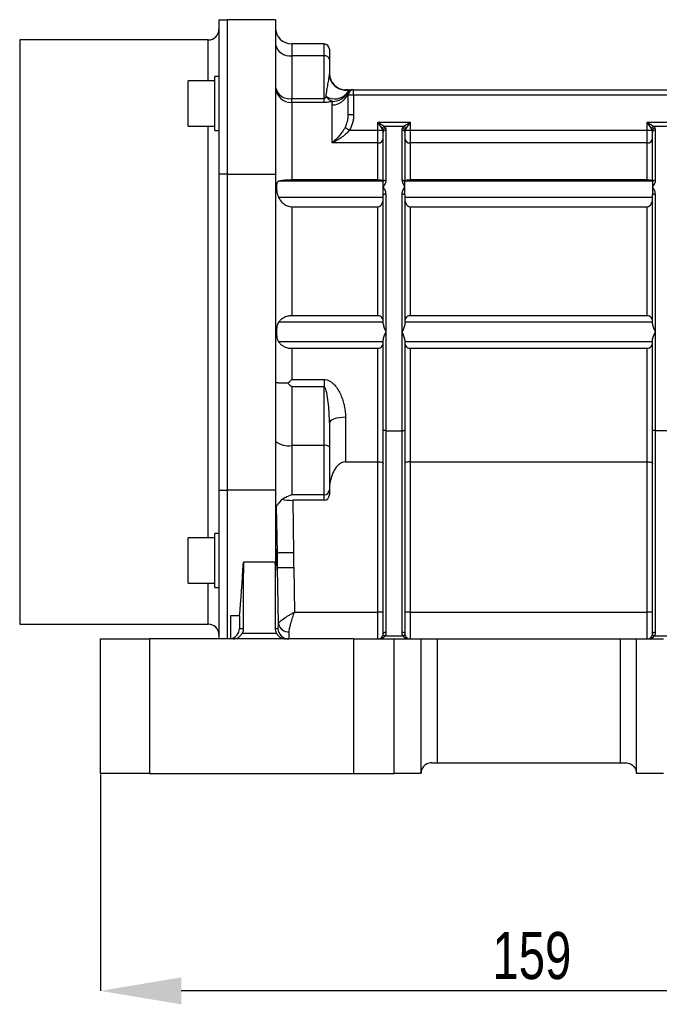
# Model space of a CAD drawing. Header units: millimetres. Extents: x 5 to 415, y 5 to 292.
# Tile 10 of 13: x 291 to 339, y 180 to 253. Entities that reach past the tile are written whole.
import ezdxf

# ---------------------------------------------------------------- set-up
doc = ezdxf.new("R2010")
doc.units = ezdxf.units.MM
doc.header["$PDSIZE"] = -1
doc.layers.add('QUOTE', color=1, linetype='Continuous')
doc.styles.add('SLDTEXTSTYLE0', font='TXT', dxfattribs={"width": 0.75})
doc.dimstyles.new('SLDDIMSTYLE0', dxfattribs={"dimtxt": 3.5, "dimasz": 6, "dimexe": 0, "dimexo": 0.0625, "dimgap": 0.875, "dimtad": 1, "dimdec": 1, "dimlfac": 2.5, "dimrnd": 1e-09, "dimzin": 12, "dimdsep": 46, "dimtxsty": 'SLDTEXTSTYLE0', "dimsah": 1, "dimcen": 0.09, "dimadec": 0, "dimazin": 3, "dimtfac": 1, "dimtdec": 3, "dimtofl": 0, "dimtmove": 0, "dimatfit": 3, "dimfxl": 1, "dimfrac": 2, "dimtolj": 1, "dimtzin": 12, "dimarcsym": 0})
doc.dimstyles.new('SLDDIMSTYLE1', dxfattribs={"dimtxt": 3.5, "dimasz": 6, "dimexe": 0, "dimexo": 0.0625, "dimgap": 0.875, "dimtad": 1, "dimdec": 1, "dimlfac": 2.5, "dimrnd": 1e-09, "dimzin": 12, "dimdsep": 46, "dimtxsty": 'SLDTEXTSTYLE0', "dimsah": 1, "dimcen": 0.09, "dimadec": 0, "dimazin": 3, "dimtfac": 1, "dimtdec": 3, "dimtmove": 0, "dimatfit": 0, "dimfxl": 1, "dimfrac": 2, "dimtolj": 1, "dimtzin": 12, "dimarcsym": 0})

# ---------------------------------------------------------------- blocks, each defined once
blk = doc.blocks.new('_D_5')
at = {"layer": 'Defpoints', "color": 0}
for p in [(373.507, 269.747), (373.507, 268.668), (284.707, 244.568)]:
    blk.add_point(p, dxfattribs=at)
at = {"layer": 'QUOTE', "color": 0, "lineweight": -2}
for p, q in [((373.507, 269.685), (373.507, 268.668)), ((284.707, 244.631), (284.707, 268.668)), ((290.707, 268.668), (367.507, 268.668))]:
    blk.add_line(p, q, dxfattribs=at)
at = {"layer": 'QUOTE', "color": 0}
for points in [[(290.707, 269.668), (290.707, 267.668), (284.707, 268.668)], [(367.507, 269.668), (367.507, 267.668), (373.507, 268.668)]]:
    blk.add_solid(points, dxfattribs=at)
at = {"layer": 'QUOTE', "color": 0, "insert": (329.346, 273.043), "char_height": 3.5, "attachment_point": 2, "style": 'SLDTEXTSTYLE0'}
blk.add_mtext('\\A1;222', dxfattribs=at)
blk = doc.blocks.new('_D_7')
at = {"layer": 'Defpoints', "color": 0}
for p in [(297.307, 196.668), (360.907, 196.668), (297.307, 180.53)]:
    blk.add_point(p, dxfattribs=at)
at = {"layer": 'QUOTE', "color": 0, "lineweight": -2}
for p, q in [((297.307, 196.606), (297.307, 180.53)), ((360.907, 196.606), (360.907, 180.53)), ((354.907, 180.53), (303.307, 180.53))]:
    blk.add_line(p, q, dxfattribs=at)
at = {"layer": 'QUOTE', "color": 0}
for points in [[(303.307, 181.53), (303.307, 179.53), (297.307, 180.53)], [(354.907, 181.53), (354.907, 179.53), (360.907, 180.53)]]:
    blk.add_solid(points, dxfattribs=at)
at = {"layer": 'QUOTE', "color": 0, "insert": (329.346, 184.905), "char_height": 3.5, "attachment_point": 2, "style": 'SLDTEXTSTYLE0'}
blk.add_mtext('\\A1;159', dxfattribs=at)

msp = doc.modelspace()

# ---------------------------------------------------------------- linework, layer by layer
at = {"color": 7}
for p, q in [((306.107, 252.668), (306.107, 247.853)), ((306.107, 252.668), (306.707, 252.668)), ((306.707, 252.668), (306.707, 241.206)), ((310.307, 252.668), (306.707, 252.668)), ((310.307, 252.668), (310.307, 241.206)), ((305.307, 251.168), (291.307, 251.168)), ((291.307, 251.168), (291.307, 207.768)), ((305.307, 248.119), (305.307, 251.168)), ((313.907, 250.868), (311.507, 250.868)), ((311.507, 250.868), (311.507, 249.99)), ((313.907, 249.99), (313.907, 250.868)), ((314.307, 250.468), (314.307, 249.707)), ((311.507, 249.99), (311.507, 246.808)), ((313.907, 249.99), (311.507, 249.99)), ((313.907, 246.808), (313.907, 249.99)), ((314.307, 249.707), (314.307, 248.636)), ((305.807, 248.119), (303.807, 248.119)), ((303.807, 245.791), (303.807, 248.119)), ((306.107, 248.439), (305.807, 248.439)), ((305.807, 245.242), (305.807, 248.439)), ((306.107, 247.853), (306.107, 241.206)), ((315.707, 247.468), (315.507, 247.468)), ((315.507, 247.468), (315.507, 247.453)), ((316.107, 247.068), (316.107, 247.468)), ((316.107, 247.468), (342.107, 247.468)), ((311.507, 246.519), (311.507, 246.808)), ((311.507, 246.808), (313.907, 246.808)), ((311.507, 246.519), (311.507, 240.761)), ((313.907, 246.519), (311.507, 246.519)), ((313.907, 246.519), (313.907, 246.808)), ((316.107, 247.068), (315.707, 247.068)), ((315.707, 245.608), (315.707, 247.068)), ((316.107, 247.068), (316.107, 245.608)), ((342.107, 247.068), (316.107, 247.068)), ((303.807, 244.759), (303.807, 245.791)), ((314.507, 243.52), (314.507, 246.343)), ((305.807, 244.439), (305.807, 245.242)), ((316.107, 245.608), (315.707, 245.608)), ((317.907, 244.456), (317.907, 245.063)), ((317.907, 245.063), (320.307, 245.063)), ((320.307, 245.063), (320.307, 244.456)), ((337.907, 244.456), (337.907, 245.063)), ((337.907, 245.063), (340.307, 245.063)), ((303.807, 244.759), (305.807, 244.759)), ((305.307, 229.468), (305.307, 244.759)), ((305.807, 244.439), (306.107, 244.439)), ((315.789, 244.456), (317.907, 244.456)), ((317.907, 243.52), (317.907, 244.456)), ((317.907, 244.456), (318.287, 244.456)), ((318.307, 240.633), (318.307, 244.308)), ((319.82, 244.738), (318.394, 244.738)), ((318.507, 244.467), (318.507, 240.754)), ((319.707, 240.754), (319.707, 244.467)), ((319.907, 244.308), (319.907, 240.633)), ((319.926, 244.456), (320.307, 244.456)), ((320.307, 244.456), (320.307, 243.52)), ((320.307, 244.456), (337.907, 244.456)), ((337.907, 243.52), (337.907, 244.456)), ((337.907, 244.456), (338.287, 244.456)), ((338.307, 240.633), (338.307, 244.308)), ((339.82, 244.738), (338.394, 244.738)), ((338.507, 244.467), (338.507, 240.754)), ((317.907, 243.52), (314.507, 243.52)), ((317.907, 240.761), (317.907, 243.52)), ((320.307, 243.52), (320.307, 240.761)), ((337.907, 243.52), (320.307, 243.52)), ((337.907, 240.761), (337.907, 243.52)), ((306.107, 241.206), (306.107, 217.731)), ((306.707, 241.206), (306.107, 241.206)), ((306.707, 241.206), (306.707, 217.731)), ((306.707, 241.206), (310.307, 241.206)), ((310.307, 241.206), (310.307, 217.731)), ((318.307, 240.669), (310.539, 240.669)), ((317.907, 240.761), (311.507, 240.761)), ((318.307, 240.252), (318.307, 240.633)), ((338.307, 240.669), (319.907, 240.669)), ((319.907, 240.252), (319.907, 240.633)), ((337.907, 240.761), (320.307, 240.761)), ((338.307, 240.633), (338.307, 240.252)), ((318.307, 239.629), (318.307, 240.252)), ((319.907, 239.629), (319.907, 240.252)), ((338.307, 240.252), (338.307, 239.629)), ((318.307, 239.462), (310.539, 239.462)), ((318.307, 230.082), (318.307, 239.629)), ((318.507, 239.738), (318.507, 229.468)), ((319.707, 229.468), (319.707, 239.738)), ((319.907, 239.629), (319.907, 230.082)), ((338.307, 239.462), (319.907, 239.462)), ((338.307, 230.082), (338.307, 239.629)), ((338.507, 239.738), (338.507, 229.468)), ((311.507, 238.778), (311.507, 230.679)), ((311.507, 238.778), (317.907, 238.778)), ((317.907, 230.679), (317.907, 238.778)), ((320.307, 238.778), (320.307, 230.679)), ((320.307, 238.778), (337.907, 238.778)), ((337.907, 230.679), (337.907, 238.778)), ((317.907, 230.679), (311.507, 230.679)), ((337.907, 230.679), (320.307, 230.679)), ((318.307, 230.206), (310.539, 230.206)), ((338.307, 230.206), (319.907, 230.206)), ((305.307, 214.178), (305.307, 229.468)), ((318.507, 229.468), (318.507, 222.135)), ((319.707, 222.135), (319.707, 229.468)), ((338.507, 229.468), (338.507, 222.135)), ((318.307, 228.731), (310.539, 228.731)), ((311.507, 228.258), (311.507, 225.938)), ((311.507, 228.258), (317.907, 228.258)), ((317.907, 219.827), (317.907, 228.258)), ((318.307, 222.207), (318.307, 228.855)), ((319.907, 228.855), (319.907, 222.207)), ((338.307, 228.731), (319.907, 228.731)), ((320.307, 228.258), (337.907, 228.258)), ((320.307, 228.258), (320.307, 219.827)), ((337.907, 219.827), (337.907, 228.258)), ((338.307, 222.207), (338.307, 228.855)), ((311.507, 225.938), (313.907, 225.938)), ((311.507, 225.392), (311.507, 221.045)), ((313.907, 225.392), (311.507, 225.392)), ((313.907, 225.938), (313.907, 225.392)), ((313.907, 221.045), (313.907, 225.392)), ((315.507, 223.134), (315.507, 219.827)), ((314.307, 222.712), (314.307, 220.941)), ((318.307, 207.068), (318.307, 222.207)), ((318.507, 222.135), (319.707, 222.135)), ((318.507, 222.135), (318.507, 207.154)), ((319.707, 207.154), (319.707, 222.135)), ((319.907, 222.207), (319.907, 207.068)), ((338.307, 207.068), (338.307, 222.207)), ((339.707, 222.135), (338.507, 222.135)), ((338.507, 222.135), (338.507, 207.154)), ((311.507, 221.045), (311.507, 217.371)), ((313.907, 221.045), (311.507, 221.045)), ((313.907, 217.371), (313.907, 221.045)), ((314.307, 220.941), (314.307, 217.757)), ((315.507, 219.827), (317.907, 219.827)), ((317.907, 208.668), (317.907, 219.827)), ((320.307, 219.827), (337.907, 219.827)), ((320.307, 219.827), (320.307, 208.668)), ((337.907, 208.668), (337.907, 219.827)), ((306.107, 217.731), (306.707, 217.731)), ((306.107, 217.731), (306.107, 211.084)), ((310.307, 217.731), (306.707, 217.731)), ((306.707, 217.731), (306.707, 206.668)), ((310.307, 217.731), (310.307, 212.095)), ((313.907, 217.371), (311.507, 217.371)), ((313.907, 216.966), (313.907, 217.371)), ((314.307, 217.757), (314.307, 217.38)), ((310.442, 213.053), (310.388, 216.523)), ((313.907, 216.966), (311.579, 216.966)), ((311.579, 216.966), (311.64, 213.072)), ((306.107, 214.498), (305.807, 214.498)), ((305.807, 213.518), (305.807, 214.498)), ((305.807, 214.178), (303.807, 214.178)), ((303.807, 211.804), (303.807, 214.178)), ((305.807, 210.498), (305.807, 213.518)), ((310.291, 212.367), (307.923, 212.367)), ((303.807, 210.818), (303.807, 211.804)), ((310.525, 207.78), (310.459, 211.943)), ((311.658, 211.962), (311.709, 208.668)), ((303.807, 210.818), (305.807, 210.818)), ((305.307, 207.768), (305.307, 210.818)), ((306.107, 211.084), (306.107, 206.668)), ((305.807, 210.498), (306.107, 210.498)), ((311.709, 208.668), (317.907, 208.668)), ((317.907, 206.668), (317.907, 208.668)), ((318.307, 208.668), (317.907, 208.668)), ((320.307, 208.668), (319.907, 208.668)), ((320.307, 208.668), (320.307, 206.668)), ((320.307, 208.668), (337.907, 208.668)), ((337.907, 206.668), (337.907, 208.668)), ((338.307, 208.668), (337.907, 208.668)), ((291.307, 207.768), (305.307, 207.768)), ((307.641, 208.374), (306.967, 208.374)), ((306.967, 208.374), (306.967, 206.681)), ((307.641, 208.374), (307.627, 207.456)), ((307.627, 207.456), (307.915, 207.456)), ((307.834, 207.101), (310.379, 207.101)), ((310.299, 207.456), (310.489, 207.456)), ((297.307, 196.668), (297.307, 206.668)), ((297.307, 206.668), (300.958, 206.668)), ((300.958, 206.668), (300.958, 196.668)), ((316.107, 206.668), (300.958, 206.668)), ((316.107, 206.668), (316.107, 196.668)), ((316.107, 206.668), (319.107, 206.668)), ((318.446, 206.892), (319.768, 206.892)), ((319.107, 196.668), (319.107, 206.668)), ((319.107, 206.668), (321.107, 206.668)), ((321.107, 206.668), (321.107, 196.668)), ((321.107, 206.668), (322.307, 206.668)), ((322.307, 206.668), (322.307, 197.468)), ((322.307, 206.668), (335.907, 206.668)), ((335.907, 206.668), (335.907, 197.468)), ((335.907, 206.668), (337.107, 206.668)), ((337.107, 196.668), (337.107, 206.668)), ((337.107, 206.668), (339.107, 206.668)), ((338.446, 206.892), (339.768, 206.892)), ((321.907, 197.468), (322.307, 197.468)), ((322.307, 197.468), (335.907, 197.468)), ((335.907, 197.468), (336.307, 197.468)), ((300.958, 196.668), (297.307, 196.668)), ((300.958, 196.668), (316.107, 196.668)), ((316.107, 196.668), (319.107, 196.668)), ((321.107, 196.668), (319.107, 196.668)), ((339.107, 196.668), (337.107, 196.668))]:
    msp.add_line(p, q, dxfattribs=at)
at = {"color": 7, "flags": 128}
for points in [[(318.232, 244.576), (318.182, 244.651), (318.122, 244.74), (318.055, 244.841), (317.982, 244.95), (317.907, 245.063)], [(317.907, 245.063), (318.02, 244.988), (318.129, 244.915), (318.23, 244.848), (318.32, 244.788), (318.394, 244.738)], [(319.82, 244.738), (319.894, 244.788), (319.984, 244.848), (320.085, 244.915), (320.194, 244.988), (320.307, 245.063)], [(320.307, 245.063), (320.231, 244.95), (320.159, 244.841), (320.091, 244.74), (320.032, 244.651), (319.982, 244.576)], [(338.232, 244.576), (338.182, 244.651), (338.122, 244.74), (338.055, 244.841), (337.982, 244.95), (337.907, 245.063)], [(337.907, 245.063), (338.02, 244.988), (338.129, 244.915), (338.23, 244.848), (338.32, 244.788), (338.394, 244.738)], [(315.789, 244.456), (315.737, 244.488), (315.686, 244.519), (315.638, 244.549), (315.593, 244.576), (315.553, 244.601), (315.518, 244.622), (315.49, 244.64), (315.468, 244.653)], [(318.307, 240.633), (318.311, 240.657), (318.322, 240.679), (318.341, 240.7), (318.365, 240.718), (318.396, 240.733), (318.43, 240.744), (318.468, 240.751), (318.507, 240.754)], [(319.707, 240.754), (319.746, 240.751), (319.783, 240.744), (319.818, 240.733), (319.848, 240.718), (319.873, 240.7), (319.892, 240.679), (319.903, 240.657), (319.907, 240.633)], [(338.307, 240.633), (338.311, 240.657), (338.322, 240.679), (338.341, 240.7), (338.365, 240.718), (338.396, 240.733), (338.43, 240.744), (338.468, 240.751), (338.507, 240.754)], [(318.307, 239.629), (318.311, 239.65), (318.322, 239.671), (318.341, 239.689), (318.365, 239.706), (318.396, 239.72), (318.43, 239.73), (318.468, 239.736), (318.507, 239.738)], [(319.707, 239.738), (319.746, 239.736), (319.783, 239.73), (319.818, 239.72), (319.848, 239.706), (319.873, 239.689), (319.892, 239.671), (319.903, 239.65), (319.907, 239.629)], [(338.307, 239.629), (338.311, 239.65), (338.322, 239.671), (338.341, 239.689), (338.365, 239.706), (338.396, 239.72), (338.43, 239.73), (338.468, 239.736), (338.507, 239.738)], [(315.507, 223.134), (315.273, 223.126), (315.048, 223.102), (314.84, 223.063), (314.658, 223.01), (314.509, 222.946), (314.398, 222.873), (314.33, 222.794), (314.307, 222.712)], [(311.64, 213.072), (311.414, 213.068), (311.195, 213.065), (310.993, 213.062), (310.813, 213.059), (310.664, 213.056), (310.55, 213.055), (310.475, 213.053), (310.442, 213.053)], [(311.658, 211.962), (311.431, 211.958), (311.213, 211.955), (311.01, 211.951), (310.831, 211.949), (310.681, 211.946), (310.567, 211.944), (310.492, 211.943), (310.459, 211.943)], [(318.507, 207.154), (318.468, 207.152), (318.43, 207.147), (318.396, 207.139), (318.365, 207.129), (318.341, 207.116), (318.322, 207.101), (318.311, 207.085), (318.307, 207.068)], [(319.907, 207.068), (319.903, 207.085), (319.892, 207.101), (319.873, 207.116), (319.848, 207.129), (319.818, 207.139), (319.783, 207.147), (319.746, 207.152), (319.707, 207.154)], [(338.507, 207.154), (338.468, 207.152), (338.43, 207.147), (338.396, 207.139), (338.365, 207.129), (338.341, 207.116), (338.322, 207.101), (338.311, 207.085), (338.307, 207.068)], [(318.446, 206.892), (318.414, 206.903), (318.384, 206.912), (318.355, 206.917), (318.329, 206.918), (318.307, 206.917), (318.289, 206.912), (318.275, 206.903), (318.266, 206.892)], [(319.948, 206.892), (319.939, 206.903), (319.925, 206.912), (319.907, 206.917), (319.884, 206.918), (319.858, 206.917), (319.83, 206.912), (319.799, 206.903), (319.768, 206.892)], [(338.446, 206.892), (338.414, 206.903), (338.384, 206.912), (338.355, 206.917), (338.329, 206.918), (338.307, 206.917), (338.289, 206.912), (338.275, 206.903), (338.266, 206.892)]]:
    msp.add_lwpolyline(points, dxfattribs=at)
at = {"color": 7}
for centre, radius, start, end in [((305.307, 251.968), 0.8, 270, 0), ((311.507, 252.068), 1.2, 180, 270), ((313.907, 250.468), 0.4, 0, 90), ((311.357, 251.05), 1.071, 191.42163, 278.04952), ((313.957, 249.636), 0.357, 11.42163, 98.04936), ((315.507, 248.668), 1.2, 180, 270), ((315.507, 248.652), 1.2, 180.00057, 278.30024), ((315.506, 248.652), 1.199, 180.02507, 270.02504), ((315.507, 248.636), 1.2, 180.00013, 214.40334), ((315.507, 248.637), 1.2, 214.40373, 281.4568), ((311.476, 247.689), 1.17, 181.59283, 271.509), ((311.357, 247.868), 1.071, 191.42172, 278.04943), ((314.697, 247.953), 1.17, 237.33655, 322.35526), ((314.583, 247.774), 1.171, 267.88318, 332.7336), ((315.519, 248.582), 1.13, 269.40456, 278.21777), ((316.05, 247.07), 0.399, 90.0897, 165.68902), ((316.107, 247.068), 0.4, 90, 180), ((314.895, 247.56), 1.02, 215.54873, 249.61867), ((314.531, 247.533), 1.19, 268.85945, 342.14341), ((318.486, 244.484), 0.27, 109.81303, 160.18697), ((318.505, 244.392), 0.227, 97.0122, 163.53721), ((318.489, 244.285), 0.183, 84.30824, 172.859), ((319.725, 244.285), 0.183, 7.14077, 95.69179), ((319.709, 244.392), 0.227, 16.46268, 82.98768), ((319.728, 244.484), 0.27, 19.81337, 70.18663), ((338.486, 244.484), 0.27, 109.81337, 160.18663), ((338.505, 244.392), 0.227, 97.01232, 163.53732), ((338.489, 244.285), 0.183, 84.30821, 172.85923), ((317.946, 243.882), 0.364, 263.84592, 352.1072), ((320.268, 243.882), 0.364, 187.89298, 276.1539), ((337.946, 243.882), 0.364, 263.8461, 352.10702), ((311.227, 222.437), 1.42, 229.60936, 281.369), ((314, 220.581), 0.473, 49.60929, 101.36911), ((313.914, 217.764), 0.393, 269.02423, 358.98987), ((311.507, 216.068), 1.2, 113.36883, 148.73672), ((305.307, 206.968), 0.8, 0, 90), ((311.251, 207.951), 0.746, 193.24275, 275.59314), ((311.288, 207.468), 0.799, 180.85999, 269.96504), ((317.907, 207.068), 0.4, 270, 333.88153), ((320.307, 207.068), 0.4, 206.11847, 270), ((337.907, 207.068), 0.4, 270, 333.88153)]:
    msp.add_arc(centre, radius, start, end, dxfattribs=at)
for centre, major_axis, ratio, start_param, end_param in [((311.507, 225.702), (1.19, -1.19), 0.131652, 4.610005, 4.843289), ((313.907, 217.38), (0, 0.414), 0.965926, 3.141593, 4.712389), ((311.574, 217.287), (1.2, -0.001), 0.267911, 3.984583, 4.716912), ((310.419, 212.498), (-0.013, 0.84), 0.049998, 5.43345, 10.272942), ((310.419, 212.498), (-0.013, 0.84), 0.049998, 3.989757, 5.43345), ((307.212, 229.468), (0.408, 26), 0.049998, 3.766784, 3.995362), ((308.664, 213.746), (0.227, 14.453), 0.049998, 1.667123, 2.021852), ((311.002, 229.468), (-0.408, 26), 0.049998, 2.287824, 2.301826), ((309.549, 213.746), (-0.227, 14.453), 0.049998, 4.261334, 4.616063), ((310.47, 208.656), (-0.019, 1.2), 0.049998, 3.140807, 3.893099), ((306.826, 207.468), (-0.801, 0), 0.998752, 1.747708, 3.125944), ((307.159, 207.468), (0, 0.8), 0.951239, 3.141593, 4.234627), ((311.055, 207.468), (0, 0.8), 0.951239, 2.048558, 3.141593), ((311.269, 208.668), (-0.019, 2), 0.030004, 3.14131, 3.893602), ((317.907, 207.068), (0.6, 0), 0.666667, 4.712389, 5.827332), ((320.307, 207.068), (0.6, 0), 0.666667, 3.597446, 4.712389), ((337.907, 207.068), (0.6, 0), 0.666667, 4.712389, 5.827332)]:
    msp.add_ellipse(centre, major_axis=major_axis, ratio=ratio, start_param=start_param, end_param=end_param, dxfattribs=at)
for points, knots in [([(314.065, 246.968), (314.079, 247.126), (314.099, 247.282), (314.146, 247.585), (314.175, 247.731), (314.23, 248.009), (314.257, 248.141), (314.295, 248.395), (314.307, 248.517), (314.307, 248.636)], [0, 0, 0, 0, 0.25, 0.25, 0.5, 0.5, 0.75, 0.75, 1, 1, 1, 1]), ([(315.507, 247.453), (315.54, 247.458), (315.573, 247.462), (315.64, 247.467), (315.674, 247.468), (315.707, 247.468)], [0, 0, 0, 0, 0.5, 0.5, 1, 1, 1, 1]), ([(315.745, 247.46), (315.753, 247.46), (315.755, 247.458), (315.746, 247.449), (315.735, 247.442), (315.705, 247.414), (315.684, 247.393), (315.647, 247.33), (315.629, 247.289), (315.623, 247.238)], [0, 0, 0, 0, 0.25, 0.25, 0.5, 0.5, 0.75, 0.75, 1, 1, 1, 1]), ([(315.68, 247.464), (315.689, 247.464), (315.699, 247.463), (315.709, 247.463), (315.72, 247.462), (315.732, 247.461), (315.745, 247.46)], [0, 0, 0, 0, 0.002379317, 0.002379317, 0.002379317, 0.005258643, 0.005258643, 0.005258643, 0.005258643]), ([(315.707, 247.468), (315.707, 247.468), (315.711, 247.468), (315.732, 247.468), (315.777, 247.468), (315.839, 247.468), (315.921, 247.468), (315.964, 247.468)], [0, 0, 0, 0, 0.003333, 0.050504, 0.322606, 0.641873, 1, 1, 1, 1]), ([(313.907, 246.808), (313.92, 246.808), (313.933, 246.811), (313.954, 246.821), (313.963, 246.827), (313.987, 246.847), (314, 246.861), (314.033, 246.906), (314.05, 246.936), (314.065, 246.968)], [0, 0, 0, 0, 0.125, 0.125, 0.25, 0.25, 0.5, 0.5, 1, 1, 1, 1]), ([(314.54, 246.605), (314.452, 246.581), (314.355, 246.559), (314.194, 246.536), (314.139, 246.53), (314.025, 246.522), (313.966, 246.519), (313.907, 246.519)], [0, 0, 0, 0, 0.5, 0.5, 0.75, 0.75, 1, 1, 1, 1]), ([(315.703, 247.081), (315.699, 247.101), (315.694, 247.132), (315.671, 247.16), (315.663, 247.168)], [0, 0, 0, 0, 0.683053, 1, 1, 1, 1]), ([(315.468, 244.653), (315.549, 244.8), (315.607, 244.954), (315.686, 245.274), (315.707, 245.441), (315.707, 245.608)], [0, 0, 0, 0, 0.5, 0.5, 1, 1, 1, 1]), ([(316.107, 245.608), (316.107, 245.506), (316.1, 245.405), (316.073, 245.204), (316.053, 245.104), (315.973, 244.814), (315.895, 244.63), (315.789, 244.456)], [0, 0, 0, 0, 0.25, 0.25, 0.5, 0.5, 1, 1, 1, 1]), ([(315.468, 244.653), (315.401, 244.53), (315.327, 244.417), (315.173, 244.203), (315.092, 244.102), (314.928, 243.914), (314.845, 243.827), (314.719, 243.705), (314.677, 243.666), (314.592, 243.591), (314.549, 243.554), (314.507, 243.52)], [0, 0, 0, 0, 0.25, 0.25, 0.5, 0.5, 0.75, 0.75, 0.875, 0.875, 1, 1, 1, 1]), ([(315.789, 244.456), (315.699, 244.347), (315.602, 244.248), (315.397, 244.065), (315.289, 243.98), (315.07, 243.825), (314.959, 243.755), (314.79, 243.66), (314.734, 243.63), (314.621, 243.572), (314.563, 243.545), (314.507, 243.52)], [0, 0, 0, 0, 0.25, 0.25, 0.5, 0.5, 0.75, 0.75, 0.875, 0.875, 1, 1, 1, 1]), ([(310.539, 240.669), (310.506, 240.661), (310.48, 240.647), (310.437, 240.603), (310.421, 240.574), (310.397, 240.503), (310.389, 240.46), (310.378, 240.364), (310.376, 240.31), (310.376, 240.194), (310.378, 240.131), (310.389, 240.001), (310.397, 239.932), (310.421, 239.795), (310.437, 239.726), (310.479, 239.59), (310.506, 239.524), (310.539, 239.462)], [0, 0, 0, 0, 0.125, 0.125, 0.25, 0.25, 0.375, 0.375, 0.5, 0.5, 0.625, 0.625, 0.75, 0.75, 0.875, 0.875, 1, 1, 1, 1]), ([(311.507, 240.761), (311.401, 240.761), (311.299, 240.758), (311.102, 240.748), (311.012, 240.741), (310.846, 240.724), (310.774, 240.715), (310.645, 240.693), (310.588, 240.682), (310.539, 240.669)], [0, 0, 0, 0, 0.25, 0.25, 0.5, 0.5, 0.75, 0.75, 1, 1, 1, 1]), ([(318.307, 240.686), (318.307, 240.695), (318.299, 240.703), (318.269, 240.719), (318.245, 240.727), (318.181, 240.741), (318.139, 240.748), (318.035, 240.758), (317.972, 240.761), (317.907, 240.761)], [0, 0, 0, 0, 0.25, 0.25, 0.5, 0.5, 0.75, 0.75, 1, 1, 1, 1]), ([(318.507, 240.754), (318.507, 240.709), (318.499, 240.666), (318.476, 240.58), (318.459, 240.538), (318.403, 240.413), (318.355, 240.333), (318.307, 240.252)], [0, 0, 0, 0, 0.25, 0.25, 0.5, 0.5, 1, 1, 1, 1]), ([(319.707, 240.754), (319.707, 240.709), (319.714, 240.666), (319.738, 240.58), (319.754, 240.538), (319.811, 240.413), (319.859, 240.333), (319.907, 240.252)], [0, 0, 0, 0, 0.25, 0.25, 0.5, 0.5, 1, 1, 1, 1]), ([(320.307, 240.761), (320.242, 240.761), (320.18, 240.758), (320.075, 240.748), (320.034, 240.741), (319.969, 240.727), (319.946, 240.719), (319.914, 240.703), (319.907, 240.695), (319.907, 240.686)], [0, 0, 0, 0, 0.25, 0.25, 0.5, 0.5, 0.75, 0.75, 1, 1, 1, 1]), ([(338.307, 240.686), (338.307, 240.695), (338.299, 240.703), (338.269, 240.719), (338.245, 240.727), (338.181, 240.741), (338.139, 240.748), (338.035, 240.758), (337.972, 240.761), (337.907, 240.761)], [0, 0, 0, 0, 0.25, 0.25, 0.5, 0.5, 0.75, 0.75, 1, 1, 1, 1]), ([(338.507, 240.754), (338.507, 240.709), (338.499, 240.666), (338.476, 240.58), (338.459, 240.538), (338.403, 240.413), (338.355, 240.333), (338.307, 240.252)], [0, 0, 0, 0, 0.25, 0.25, 0.5, 0.5, 1, 1, 1, 1]), ([(318.507, 239.738), (318.507, 239.784), (318.499, 239.83), (318.476, 239.918), (318.459, 239.962), (318.403, 240.09), (318.355, 240.17), (318.307, 240.252)], [0, 0, 0, 0, 0.25, 0.25, 0.5, 0.5, 1, 1, 1, 1]), ([(319.707, 239.738), (319.707, 239.784), (319.714, 239.83), (319.738, 239.918), (319.754, 239.962), (319.811, 240.09), (319.859, 240.17), (319.907, 240.252)], [0, 0, 0, 0, 0.25, 0.25, 0.5, 0.5, 1, 1, 1, 1]), ([(338.507, 239.738), (338.507, 239.784), (338.499, 239.83), (338.476, 239.918), (338.459, 239.962), (338.403, 240.09), (338.355, 240.17), (338.307, 240.252)], [0, 0, 0, 0, 0.25, 0.25, 0.5, 0.5, 1, 1, 1, 1]), ([(310.539, 239.462), (310.588, 239.371), (310.644, 239.285), (310.772, 239.125), (310.846, 239.051), (310.969, 238.956), (311.012, 238.927), (311.102, 238.876), (311.15, 238.853), (311.248, 238.816), (311.298, 238.802), (311.401, 238.783), (311.454, 238.778), (311.507, 238.778)], [0, 0, 0, 0, 0.25, 0.25, 0.5, 0.5, 0.625, 0.625, 0.75, 0.75, 0.875, 0.875, 1, 1, 1, 1]), ([(317.907, 238.778), (317.972, 238.778), (318.034, 238.801), (318.138, 238.875), (318.18, 238.924), (318.245, 239.032), (318.268, 239.09), (318.299, 239.212), (318.307, 239.274), (318.307, 239.337)], [0, 0, 0, 0, 0.25, 0.25, 0.5, 0.5, 0.75, 0.75, 1, 1, 1, 1]), ([(319.907, 239.337), (319.907, 239.274), (319.914, 239.213), (319.945, 239.092), (319.969, 239.032), (320.033, 238.925), (320.075, 238.875), (320.179, 238.801), (320.242, 238.778), (320.307, 238.778)], [0, 0, 0, 0, 0.25, 0.25, 0.5, 0.5, 0.75, 0.75, 1, 1, 1, 1]), ([(337.907, 238.778), (337.972, 238.778), (338.034, 238.801), (338.138, 238.875), (338.18, 238.924), (338.245, 239.032), (338.268, 239.09), (338.299, 239.212), (338.307, 239.274), (338.307, 239.337)], [0, 0, 0, 0, 0.25, 0.25, 0.5, 0.5, 0.75, 0.75, 1, 1, 1, 1]), ([(311.507, 230.679), (311.401, 230.679), (311.299, 230.665), (311.102, 230.614), (311.012, 230.578), (310.846, 230.49), (310.774, 230.439), (310.645, 230.329), (310.588, 230.269), (310.539, 230.206)], [0, 0, 0, 0, 0.25, 0.25, 0.5, 0.5, 0.75, 0.75, 1, 1, 1, 1]), ([(318.307, 230.292), (318.307, 230.335), (318.299, 230.378), (318.269, 230.462), (318.245, 230.503), (318.181, 230.577), (318.139, 230.611), (318.035, 230.663), (317.972, 230.679), (317.907, 230.679)], [0, 0, 0, 0, 0.25, 0.25, 0.5, 0.5, 0.75, 0.75, 1, 1, 1, 1]), ([(320.307, 230.679), (320.242, 230.679), (320.18, 230.663), (320.075, 230.612), (320.034, 230.578), (319.969, 230.503), (319.946, 230.463), (319.914, 230.378), (319.907, 230.335), (319.907, 230.292)], [0, 0, 0, 0, 0.25, 0.25, 0.5, 0.5, 0.75, 0.75, 1, 1, 1, 1]), ([(338.307, 230.292), (338.307, 230.335), (338.299, 230.378), (338.269, 230.462), (338.245, 230.503), (338.181, 230.577), (338.139, 230.611), (338.035, 230.663), (337.972, 230.679), (337.907, 230.679)], [0, 0, 0, 0, 0.25, 0.25, 0.5, 0.5, 0.75, 0.75, 1, 1, 1, 1]), ([(310.539, 230.206), (310.506, 230.163), (310.48, 230.114), (310.437, 230.005), (310.421, 229.944), (310.397, 229.817), (310.389, 229.749), (310.378, 229.61), (310.376, 229.54), (310.376, 229.398), (310.378, 229.326), (310.389, 229.189), (310.397, 229.12), (310.421, 228.993), (310.437, 228.934), (310.479, 228.824), (310.506, 228.774), (310.539, 228.731)], [0, 0, 0, 0, 0.125, 0.125, 0.25, 0.25, 0.375, 0.375, 0.5, 0.5, 0.625, 0.625, 0.75, 0.75, 0.875, 0.875, 1, 1, 1, 1]), ([(318.307, 230.082), (318.307, 230.035), (318.315, 229.987), (318.34, 229.887), (318.357, 229.836), (318.414, 229.681), (318.461, 229.574), (318.507, 229.468)], [0, 0, 0, 0, 0.25, 0.25, 0.5, 0.5, 1, 1, 1, 1]), ([(319.907, 230.082), (319.907, 230.035), (319.899, 229.987), (319.873, 229.887), (319.856, 229.836), (319.8, 229.681), (319.753, 229.574), (319.707, 229.468)], [0, 0, 0, 0, 0.25, 0.25, 0.5, 0.5, 1, 1, 1, 1]), ([(338.307, 230.082), (338.307, 230.035), (338.315, 229.987), (338.34, 229.887), (338.357, 229.836), (338.414, 229.681), (338.461, 229.574), (338.507, 229.468)], [0, 0, 0, 0, 0.25, 0.25, 0.5, 0.5, 1, 1, 1, 1]), ([(318.307, 228.855), (318.307, 228.901), (318.315, 228.949), (318.34, 229.05), (318.357, 229.101), (318.414, 229.255), (318.461, 229.362), (318.507, 229.468)], [0, 0, 0, 0, 0.25, 0.25, 0.5, 0.5, 1, 1, 1, 1]), ([(319.907, 228.855), (319.907, 228.901), (319.899, 228.949), (319.873, 229.05), (319.856, 229.101), (319.8, 229.255), (319.753, 229.362), (319.707, 229.468)], [0, 0, 0, 0, 0.25, 0.25, 0.5, 0.5, 1, 1, 1, 1]), ([(338.307, 228.855), (338.307, 228.901), (338.315, 228.949), (338.34, 229.05), (338.357, 229.101), (338.414, 229.255), (338.461, 229.362), (338.507, 229.468)], [0, 0, 0, 0, 0.25, 0.25, 0.5, 0.5, 1, 1, 1, 1]), ([(310.539, 228.731), (310.588, 228.668), (310.644, 228.609), (310.772, 228.498), (310.846, 228.447), (310.969, 228.381), (311.012, 228.361), (311.102, 228.326), (311.15, 228.31), (311.248, 228.285), (311.298, 228.275), (311.401, 228.261), (311.454, 228.258), (311.507, 228.258)], [0, 0, 0, 0, 0.25, 0.25, 0.5, 0.5, 0.625, 0.625, 0.75, 0.75, 0.875, 0.875, 1, 1, 1, 1]), ([(317.907, 228.258), (317.972, 228.258), (318.034, 228.274), (318.138, 228.325), (318.18, 228.359), (318.245, 228.434), (318.268, 228.474), (318.299, 228.559), (318.307, 228.601), (318.307, 228.645)], [0, 0, 0, 0, 0.25, 0.25, 0.5, 0.5, 0.75, 0.75, 1, 1, 1, 1]), ([(319.907, 228.645), (319.907, 228.601), (319.914, 228.559), (319.945, 228.475), (319.969, 228.434), (320.033, 228.36), (320.075, 228.325), (320.179, 228.274), (320.242, 228.258), (320.307, 228.258)], [0, 0, 0, 0, 0.25, 0.25, 0.5, 0.5, 0.75, 0.75, 1, 1, 1, 1]), ([(337.907, 228.258), (337.972, 228.258), (338.034, 228.274), (338.138, 228.325), (338.18, 228.359), (338.245, 228.434), (338.268, 228.474), (338.299, 228.559), (338.307, 228.601), (338.307, 228.645)], [0, 0, 0, 0, 0.25, 0.25, 0.5, 0.5, 0.75, 0.75, 1, 1, 1, 1]), ([(311.229, 225.668), (311.164, 225.668), (311.098, 225.669), (310.974, 225.67), (310.915, 225.671), (310.802, 225.673), (310.747, 225.674), (310.649, 225.677), (310.603, 225.678), (310.521, 225.681), (310.484, 225.683), (310.421, 225.686), (310.394, 225.688), (310.351, 225.692), (310.334, 225.694), (310.312, 225.698), (310.307, 225.7), (310.307, 225.702)], [0, 0, 0, 0, 0.125, 0.125, 0.25, 0.25, 0.375, 0.375, 0.5, 0.5, 0.625, 0.625, 0.75, 0.75, 0.875, 0.875, 1, 1, 1, 1]), ([(313.907, 225.938), (313.983, 225.938), (314.058, 225.926), (314.203, 225.884), (314.272, 225.853), (314.402, 225.779), (314.464, 225.735), (314.578, 225.64), (314.631, 225.588), (314.781, 225.424), (314.869, 225.303), (315.023, 225.054), (315.09, 224.925), (315.209, 224.661), (315.261, 224.525), (315.349, 224.25), (315.386, 224.111), (315.475, 223.695), (315.507, 223.416), (315.507, 223.134)], [0, 0, 0, 0, 0.0625, 0.0625, 0.125, 0.125, 0.1875, 0.1875, 0.25, 0.25, 0.375, 0.375, 0.5, 0.5, 0.625, 0.625, 0.75, 0.75, 1, 1, 1, 1]), ([(314.307, 222.712), (314.307, 222.942), (314.301, 223.172), (314.278, 223.631), (314.262, 223.86), (314.216, 224.317), (314.188, 224.544), (314.127, 224.883), (314.104, 224.995), (314.058, 225.161), (314.04, 225.216), (314.006, 225.294), (313.993, 225.32), (313.968, 225.355), (313.958, 225.367), (313.935, 225.385), (313.922, 225.392), (313.907, 225.392)], [0, 0, 0, 0, 0.25, 0.25, 0.5, 0.5, 0.75, 0.75, 0.875, 0.875, 0.9375, 0.9375, 0.96875, 0.96875, 0.984375, 0.984375, 1, 1, 1, 1]), ([(318.507, 222.135), (318.454, 222.135), (318.402, 222.143), (318.329, 222.169), (318.307, 222.188), (318.307, 222.207)], [0, 0, 0, 0, 0.5, 0.5, 1, 1, 1, 1]), ([(319.707, 222.135), (319.76, 222.135), (319.811, 222.143), (319.885, 222.169), (319.907, 222.188), (319.907, 222.207)], [0, 0, 0, 0, 0.5, 0.5, 1, 1, 1, 1]), ([(338.507, 222.135), (338.454, 222.135), (338.402, 222.143), (338.329, 222.169), (338.307, 222.188), (338.307, 222.207)], [0, 0, 0, 0, 0.5, 0.5, 1, 1, 1, 1]), ([(315.507, 219.827), (315.451, 219.827), (315.397, 219.82), (315.291, 219.793), (315.239, 219.772), (315.093, 219.698), (315.005, 219.629), (314.851, 219.474), (314.784, 219.387), (314.665, 219.203), (314.614, 219.107), (314.479, 218.81), (314.415, 218.599), (314.329, 218.173), (314.307, 217.957), (314.307, 217.738)], [0, 0, 0, 0, 0.0625, 0.0625, 0.125, 0.125, 0.25, 0.25, 0.375, 0.375, 0.5, 0.5, 0.75, 0.75, 1, 1, 1, 1]), ([(317.907, 219.827), (317.961, 219.827), (318.014, 219.824), (318.111, 219.812), (318.156, 219.803), (318.229, 219.781), (318.258, 219.768), (318.297, 219.741), (318.307, 219.726), (318.307, 219.711)], [0, 0, 0, 0, 0.25, 0.25, 0.5, 0.5, 0.75, 0.75, 1, 1, 1, 1]), ([(320.307, 219.827), (320.253, 219.827), (320.2, 219.824), (320.102, 219.812), (320.058, 219.803), (319.985, 219.781), (319.956, 219.768), (319.917, 219.741), (319.907, 219.726), (319.907, 219.711)], [0, 0, 0, 0, 0.25, 0.25, 0.5, 0.5, 0.75, 0.75, 1, 1, 1, 1]), ([(337.907, 219.827), (337.961, 219.827), (338.014, 219.824), (338.111, 219.812), (338.156, 219.803), (338.229, 219.781), (338.258, 219.768), (338.297, 219.741), (338.307, 219.726), (338.307, 219.711)], [0, 0, 0, 0, 0.25, 0.25, 0.5, 0.5, 0.75, 0.75, 1, 1, 1, 1]), ([(311.507, 217.371), (311.506, 217.37), (311.34, 217.302), (311.187, 217.232), (311.035, 217.163)], [0, 0, 0, 0, 0.007433, 1, 1, 1, 1]), ([(310.388, 216.523), (310.394, 216.534), (310.407, 216.558), (310.455, 216.643), (310.483, 216.691)], [0, 0, 0, 0, 0.436123, 1, 1, 1, 1]), ([(311.64, 213.072), (311.643, 212.887), (311.628, 212.701), (311.633, 212.331), (311.655, 212.147), (311.658, 211.962)], [0, 0, 0, 0, 0.5, 0.5, 1, 1, 1, 1]), ([(310.525, 207.78), (310.528, 207.805), (310.54, 207.832), (310.578, 207.89), (310.605, 207.921), (310.705, 208.02), (310.796, 208.091), (311.017, 208.246), (311.145, 208.328), (311.35, 208.454), (311.421, 208.497), (311.528, 208.561), (311.564, 208.582), (311.637, 208.625), (311.673, 208.647), (311.709, 208.668)], [0, 0, 0, 0, 0.125, 0.125, 0.25, 0.25, 0.5, 0.5, 0.75, 0.75, 0.875, 0.875, 0.9375, 0.9375, 1, 1, 1, 1]), ([(311.324, 207.208), (311.326, 207.305), (311.341, 207.411), (311.389, 207.639), (311.42, 207.759), (311.492, 208.008), (311.533, 208.138), (311.619, 208.401), (311.665, 208.535), (311.709, 208.668)], [0, 0, 0, 0, 0.25, 0.25, 0.5, 0.5, 0.75, 0.75, 1, 1, 1, 1]), ([(307.915, 207.456), (307.916, 207.394), (307.909, 207.334), (307.882, 207.215), (307.862, 207.156), (307.834, 207.101)], [0, 0, 0, 0, 0.5, 0.5, 1, 1, 1, 1]), ([(310.379, 207.101), (310.352, 207.156), (310.332, 207.214), (310.305, 207.333), (310.298, 207.394), (310.299, 207.456)], [0, 0, 0, 0, 0.5, 0.5, 1, 1, 1, 1]), ([(319.768, 206.892), (319.748, 206.933), (319.732, 206.977), (319.712, 207.064), (319.707, 207.108), (319.707, 207.154)], [0, 0, 0, 0, 0.5, 0.5, 1, 1, 1, 1]), ([(338.507, 207.154), (338.507, 207.108), (338.502, 207.064), (338.481, 206.977), (338.466, 206.933), (338.446, 206.892)], [0, 0, 0, 0, 0.5, 0.5, 1, 1, 1, 1]), ([(321.907, 197.468), (321.839, 197.468), (321.774, 197.46), (321.653, 197.43), (321.596, 197.408), (321.443, 197.33), (321.359, 197.26), (321.231, 197.107), (321.183, 197.022), (321.137, 196.892), (321.126, 196.848), (321.111, 196.759), (321.107, 196.713), (321.107, 196.668)], [0, 0, 0, 0, 0.125, 0.125, 0.25, 0.25, 0.5, 0.5, 0.75, 0.75, 0.875, 0.875, 1, 1, 1, 1]), ([(336.307, 197.468), (336.375, 197.468), (336.439, 197.46), (336.561, 197.43), (336.618, 197.408), (336.771, 197.33), (336.855, 197.26), (336.983, 197.107), (337.03, 197.022), (337.076, 196.892), (337.088, 196.848), (337.103, 196.759), (337.107, 196.713), (337.107, 196.668)], [0, 0, 0, 0, 0.125, 0.125, 0.25, 0.25, 0.5, 0.5, 0.75, 0.75, 0.875, 0.875, 1, 1, 1, 1])]:
    msp.add_open_spline(points, degree=3, knots=knots, dxfattribs=at)
for points in [[(315.663, 247.168), (315.645, 247.194), (315.633, 247.217), (315.623, 247.238)], [(315.68, 247.464), (315.689, 247.467), (315.698, 247.468), (315.707, 247.468)], [(314.507, 246.343), (314.507, 246.437), (314.519, 246.524), (314.54, 246.605)], [(318.287, 244.456), (318.275, 244.498), (318.257, 244.538), (318.232, 244.576)], [(318.307, 244.308), (318.307, 244.358), (318.302, 244.409), (318.287, 244.456)], [(318.394, 244.738), (318.431, 244.701), (318.459, 244.66), (318.477, 244.618)], [(318.477, 244.618), (318.499, 244.569), (318.507, 244.518), (318.507, 244.467)], [(319.707, 244.467), (319.707, 244.518), (319.715, 244.569), (319.736, 244.618)], [(319.736, 244.618), (319.755, 244.66), (319.782, 244.701), (319.82, 244.738)], [(319.926, 244.456), (319.911, 244.409), (319.907, 244.358), (319.907, 244.308)], [(319.982, 244.576), (319.957, 244.538), (319.939, 244.498), (319.926, 244.456)], [(338.287, 244.456), (338.275, 244.498), (338.257, 244.538), (338.232, 244.576)], [(338.307, 244.308), (338.307, 244.358), (338.302, 244.409), (338.287, 244.456)], [(338.394, 244.738), (338.431, 244.701), (338.459, 244.66), (338.477, 244.618)], [(338.477, 244.618), (338.499, 244.569), (338.507, 244.518), (338.507, 244.467)], [(311.229, 225.668), (311.321, 225.759), (311.414, 225.85), (311.507, 225.938)], [(318.266, 206.892), (318.293, 206.948), (318.307, 207.008), (318.307, 207.068)], [(318.507, 207.154), (318.507, 207.063), (318.486, 206.975), (318.446, 206.892)], [(319.907, 207.068), (319.907, 207.008), (319.92, 206.948), (319.948, 206.892)], [(338.266, 206.892), (338.293, 206.948), (338.307, 207.008), (338.307, 207.068)]]:
    msp.add_open_spline(points, degree=3, dxfattribs=at)

# ---------------------------------------------------------------- dimensions: what is measured, and where the dimension line sits
at = {"layer": 'QUOTE'}
for base, p1, p2, dimstyle, picture, middle in [((373.507, 268.668), (284.707, 244.568), (373.507, 269.747), 'SLDDIMSTYLE0', '_D_5', (329.346, 268.668)), ((297.307, 180.53), (360.907, 196.668), (297.307, 196.668), 'SLDDIMSTYLE1', '_D_7', (329.346, 180.53))]:
    dim = msp.add_linear_dim(base=base, p1=p1, p2=p2, dimstyle=dimstyle, dxfattribs=at)
    dim.commit()
    dim.dimension.update_dxf_attribs({"geometry": picture, "text_midpoint": middle, "dimtype": 160})

doc.saveas('drawing.dxf')
